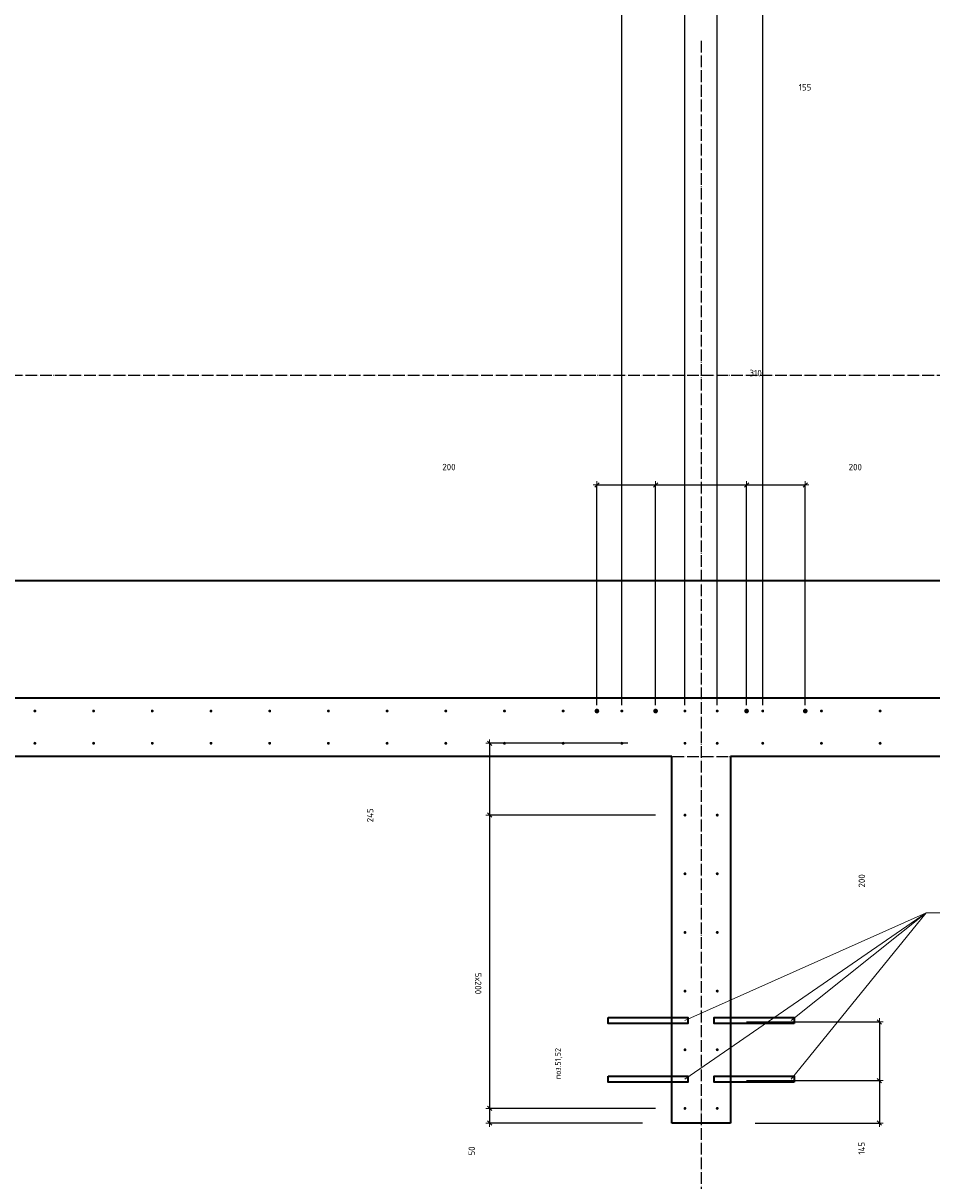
# Model space of a CAD drawing. Header units: millimetres. Extents: x 27309 to 183995, y -852 to 48500.
# Tile 54 of 93: x 144030 to 147126, y 42453 to 46400. Entities that reach past the tile are written whole.
import ezdxf

# ---------------------------------------------------------------- set-up
doc = ezdxf.new("R2010")
doc.units = ezdxf.units.MM
doc.header["$PDMODE"] = 65
doc.linetypes.add('______11', pattern=[50, 40, -5, 0, -5])
doc.linetypes.add('______5', pattern=[110, 80, -10, 10, -10])
for name, color, linetype, lineweight in [('Standard', 7, 'Continuous', 25), ('Арм.стержн. Выпуски', 180, 'Continuous', 35), ('Размерная линия_ общее', 7, 'Continuous', 13)]:
    doc.layers.add(name, color=color, linetype=linetype, lineweight=lineweight)
doc.layers.add('Осевая линия_ общее', color=7, linetype='______5', lineweight=13, true_color=0xa0a0a0)
doc.styles.add('ISOCPEUR', font='ISOCPEUR')
doc.dimstyles.new('DIMSTYLE_3', dxfattribs={"dimtxt": 22, "dimasz": 25, "dimexe": 0, "dimexo": 0, "dimgap": 11, "dimtad": 2, "dimdec": 0, "dimrnd": 5, "dimzin": 12, "dimdsep": 46, "dimtxsty": 'ISOCPEUR', "dimblk1": 'ALL_ML_STRICH', "dimblk2": 'ALL_ML_STRICH', "dimsah": 1, "dimcen": 0, "dimclrd": 7, "dimclre": 256, "dimclrt": 7, "dimadec": 0, "dimazin": 0, "dimtfac": 1, "dimtdec": 0, "dimtix": 1, "dimtmove": 2, "dimatfit": 3, "dimfxl": 0, "dimtzin": 0, "dimlwd": 0, "dimlwe": -3, "dimarcsym": 0})
doc.dimstyles.new('DIMSTYLE_7', dxfattribs={"dimtxt": 22, "dimasz": 25, "dimexe": 0, "dimexo": 0, "dimgap": 11, "dimtad": 0, "dimdec": 0, "dimrnd": 5, "dimzin": 12, "dimdsep": 46, "dimtxsty": 'ISOCPEUR', "dimblk1": 'ALL_ML_STRICH', "dimblk2": 'ALL_ML_STRICH', "dimsah": 1, "dimcen": 0, "dimclrd": 7, "dimclre": 256, "dimclrt": 7, "dimadec": 0, "dimazin": 0, "dimtfac": 1, "dimtdec": 0, "dimtix": 1, "dimtmove": 2, "dimatfit": 3, "dimfxl": 0, "dimtzin": 0, "dimlwd": 0, "dimlwe": -3, "dimarcsym": 0})

# ---------------------------------------------------------------- blocks, each defined once
blk = doc.blocks.new('ALL_ML_STRICH')
at = {"color": 0, "linetype": 'ByBlock', "lineweight": -2}
for p, q in [((-1, 0), (0.5, 0)), ((-0.3, -0.3), (0.3, 0.3)), ((0, -0.5), (0, 0.5))]:
    blk.add_line(p, q, dxfattribs=at)
blk = doc.blocks.new('*D44')
at = {"layer": 'DEFPOINTS', "color": 7, "linetype": 'Continuous', "lineweight": 13, "transparency": 33554687}
for p in [(145985, 44825.9), (145985, 44055), (146185, 44055)]:
    blk.add_point(p, dxfattribs=at)
at = {"layer": 'Размерная линия_ общее', "color": 253, "linetype": 'Continuous', "lineweight": -2, "true_color": 0xa0a0a0, "transparency": 33554687}
for p, q in [((145985, 44075), (145985, 44825.9)), ((146185, 44075), (146185, 44825.9))]:
    blk.add_line(p, q, dxfattribs=at)
at = {"layer": 'Размерная линия_ общее', "color": 7, "linetype": 'Continuous', "lineweight": -2, "transparency": 33554687}
blk.add_line((145985, 44825.9), (146185, 44825.9), dxfattribs=at)
at = {"layer": 'Размерная линия_ общее', "color": 7, "linetype": 'Continuous', "lineweight": 13, "transparency": 33554687, "xscale": 25, "yscale": 25, "zscale": 25, "rotation": 180}
blk.add_blockref('ALL_ML_STRICH', (145985, 44825.9), dxfattribs=at)
at = {"layer": 'Размерная линия_ общее', "color": 7, "linetype": 'Continuous', "lineweight": 13, "transparency": 33554687, "xscale": 25, "yscale": 25, "zscale": 25}
blk.add_blockref('ALL_ML_STRICH', (146185, 44825.9), dxfattribs=at)
at = {"layer": 'Размерная линия_ общее', "color": 7, "linetype": 'Continuous', "lineweight": 13, "transparency": 33554687, "insert": (145480.8, 44886.9), "char_height": 22, "width": 66, "attachment_point": 5, "style": 'ISOCPEUR'}
blk.add_mtext('\\A1;{200}', dxfattribs=at)
blk = doc.blocks.new('*D45')
at = {"layer": 'DEFPOINTS', "color": 7, "linetype": 'Continuous', "lineweight": 13, "transparency": 33554687}
for p in [(146185, 44825.9), (146185, 44055), (146495, 44055)]:
    blk.add_point(p, dxfattribs=at)
at = {"layer": 'Размерная линия_ общее', "color": 253, "linetype": 'Continuous', "lineweight": -2, "true_color": 0xa0a0a0, "transparency": 33554687}
for p, q in [((146185, 44075), (146185, 44825.9)), ((146495, 44075), (146495, 44825.9))]:
    blk.add_line(p, q, dxfattribs=at)
at = {"layer": 'Размерная линия_ общее', "color": 7, "linetype": 'Continuous', "lineweight": -2, "transparency": 33554687}
blk.add_line((146185, 44825.9), (146495, 44825.9), dxfattribs=at)
at = {"layer": 'Размерная линия_ общее', "color": 7, "linetype": 'Continuous', "lineweight": 13, "transparency": 33554687, "xscale": 25, "yscale": 25, "zscale": 25, "rotation": 180}
blk.add_blockref('ALL_ML_STRICH', (146185, 44825.9), dxfattribs=at)
at = {"layer": 'Размерная линия_ общее', "color": 7, "linetype": 'Continuous', "lineweight": 13, "transparency": 33554687, "xscale": 25, "yscale": 25, "zscale": 25}
blk.add_blockref('ALL_ML_STRICH', (146495, 44825.9), dxfattribs=at)
at = {"layer": 'Размерная линия_ общее', "color": 7, "linetype": 'Continuous', "lineweight": 13, "transparency": 33554687, "insert": (146525.9, 45207.3), "char_height": 22, "width": 66, "attachment_point": 5, "style": 'ISOCPEUR'}
blk.add_mtext('\\A1;{310}', dxfattribs=at)
blk = doc.blocks.new('*D46')
at = {"layer": 'DEFPOINTS', "color": 7, "linetype": 'Continuous', "lineweight": 13, "transparency": 33554687}
for p in [(146495, 44825.9), (146495, 44055), (146695, 44055)]:
    blk.add_point(p, dxfattribs=at)
at = {"layer": 'Размерная линия_ общее', "color": 253, "linetype": 'Continuous', "lineweight": -2, "true_color": 0xa0a0a0, "transparency": 33554687}
for p, q in [((146495, 44075), (146495, 44825.9)), ((146695, 44075), (146695, 44825.9))]:
    blk.add_line(p, q, dxfattribs=at)
at = {"layer": 'Размерная линия_ общее', "color": 7, "linetype": 'Continuous', "lineweight": -2, "transparency": 33554687}
blk.add_line((146495, 44825.9), (146695, 44825.9), dxfattribs=at)
at = {"layer": 'Размерная линия_ общее', "color": 7, "linetype": 'Continuous', "lineweight": 13, "transparency": 33554687, "xscale": 25, "yscale": 25, "zscale": 25, "rotation": 180}
blk.add_blockref('ALL_ML_STRICH', (146495, 44825.9), dxfattribs=at)
at = {"layer": 'Размерная линия_ общее', "color": 7, "linetype": 'Continuous', "lineweight": 13, "transparency": 33554687, "xscale": 25, "yscale": 25, "zscale": 25}
blk.add_blockref('ALL_ML_STRICH', (146695, 44825.9), dxfattribs=at)
at = {"layer": 'Размерная линия_ общее', "color": 7, "linetype": 'Continuous', "lineweight": 13, "transparency": 33554687, "insert": (146865.3, 44886.8), "char_height": 22, "width": 66, "attachment_point": 5, "style": 'ISOCPEUR'}
blk.add_mtext('\\A1;{200}', dxfattribs=at)
blk = doc.blocks.new('*D52')
at = {"layer": 'DEFPOINTS', "color": 7, "linetype": 'Continuous', "lineweight": 13, "transparency": 33554687}
for p in [(146395, 42995), (146947.7, 42995), (146395, 42795)]:
    blk.add_point(p, dxfattribs=at)
at = {"layer": 'Размерная линия_ общее', "color": 253, "linetype": 'Continuous', "lineweight": -2, "true_color": 0xa0a0a0, "transparency": 33554687}
for p, q in [((146495, 42995), (146947.7, 42995)), ((146495, 42795), (146947.7, 42795))]:
    blk.add_line(p, q, dxfattribs=at)
at = {"layer": 'Размерная линия_ общее', "color": 7, "linetype": 'Continuous', "lineweight": -2, "transparency": 33554687}
blk.add_line((146947.7, 42995), (146947.7, 42795), dxfattribs=at)
at = {"layer": 'Размерная линия_ общее', "color": 7, "linetype": 'Continuous', "lineweight": 13, "transparency": 33554687, "xscale": 25, "yscale": 25, "zscale": 25}
for p, rotation in [((146947.7, 42995), 90), ((146947.7, 42795), 270)]:
    blk.add_blockref('ALL_ML_STRICH', p, dxfattribs=dict(at, rotation=rotation))
at = {"layer": 'Размерная линия_ общее', "color": 7, "linetype": 'Continuous', "lineweight": 13, "transparency": 33554687, "insert": (146887.6, 43475.9), "char_height": 22, "width": 66, "attachment_point": 5, "rotation": 90, "style": 'ISOCPEUR'}
blk.add_mtext('\\A1;{200}', dxfattribs=at)
blk = doc.blocks.new('*D53')
at = {"layer": 'DEFPOINTS', "color": 7, "linetype": 'Continuous', "lineweight": 13, "transparency": 33554687}
for p in [(146395, 42795), (146947.7, 42795), (146424.7, 42650)]:
    blk.add_point(p, dxfattribs=at)
at = {"layer": 'Размерная линия_ общее', "color": 253, "linetype": 'Continuous', "lineweight": -2, "true_color": 0xa0a0a0, "transparency": 33554687}
for p, q in [((146495, 42795), (146947.7, 42795)), ((146524.7, 42650), (146947.7, 42650))]:
    blk.add_line(p, q, dxfattribs=at)
at = {"layer": 'Размерная линия_ общее', "color": 7, "linetype": 'Continuous', "lineweight": -2, "transparency": 33554687}
blk.add_line((146947.7, 42795), (146947.7, 42650), dxfattribs=at)
at = {"layer": 'Размерная линия_ общее', "color": 7, "linetype": 'Continuous', "lineweight": 13, "transparency": 33554687, "xscale": 25, "yscale": 25, "zscale": 25}
for p, rotation in [((146947.7, 42795), 90), ((146947.7, 42650), 270)]:
    blk.add_blockref('ALL_ML_STRICH', p, dxfattribs=dict(at, rotation=rotation))
at = {"layer": 'Размерная линия_ общее', "color": 7, "linetype": 'Continuous', "lineweight": 13, "transparency": 33554687, "insert": (146887, 42564), "char_height": 22, "width": 66, "attachment_point": 5, "rotation": 90, "style": 'ISOCPEUR'}
blk.add_mtext('\\A1;{145}', dxfattribs=at)
blk = doc.blocks.new('*D302')
at = {"layer": 'DEFPOINTS', "color": 7, "linetype": 'Continuous', "lineweight": 13, "transparency": 33554687}
for p in [(145619.3, 43945), (146190, 43945), (146285, 43700)]:
    blk.add_point(p, dxfattribs=at)
at = {"layer": 'Размерная линия_ общее', "color": 253, "linetype": 'Continuous', "lineweight": -2, "true_color": 0xa0a0a0, "transparency": 33554687}
for p, q in [((146090, 43945), (145619.3, 43945)), ((146185, 43700), (145619.3, 43700))]:
    blk.add_line(p, q, dxfattribs=at)
at = {"layer": 'Размерная линия_ общее', "color": 7, "linetype": 'Continuous', "lineweight": -2, "transparency": 33554687}
blk.add_line((145619.3, 43945), (145619.3, 43700), dxfattribs=at)
at = {"layer": 'Размерная линия_ общее', "color": 7, "linetype": 'Continuous', "lineweight": 13, "transparency": 33554687, "xscale": 25, "yscale": 25, "zscale": 25}
for p, rotation in [((145619.3, 43945), 90), ((145619.3, 43700), 270)]:
    blk.add_blockref('ALL_ML_STRICH', p, dxfattribs=dict(at, rotation=rotation))
at = {"layer": 'Размерная линия_ общее', "color": 7, "linetype": 'Continuous', "lineweight": 13, "transparency": 33554687, "insert": (145212.3, 43699.3), "char_height": 22, "width": 66, "attachment_point": 5, "rotation": 90, "style": 'ISOCPEUR'}
blk.add_mtext('\\A1;{245}', dxfattribs=at)
blk = doc.blocks.new('*D303')
at = {"layer": 'DEFPOINTS', "color": 7, "linetype": 'Continuous', "lineweight": 13, "transparency": 33554687}
for p in [(145619.3, 43700), (146285, 43700), (146285, 42700)]:
    blk.add_point(p, dxfattribs=at)
at = {"layer": 'Размерная линия_ общее', "color": 253, "linetype": 'Continuous', "lineweight": -2, "true_color": 0xa0a0a0, "transparency": 33554687}
for p, q in [((146185, 43700), (145619.3, 43700)), ((146185, 42700), (145619.3, 42700))]:
    blk.add_line(p, q, dxfattribs=at)
at = {"layer": 'Размерная линия_ общее', "color": 7, "linetype": 'Continuous', "lineweight": -2, "transparency": 33554687}
blk.add_line((145619.3, 43700), (145619.3, 42700), dxfattribs=at)
at = {"layer": 'Размерная линия_ общее', "color": 7, "linetype": 'Continuous', "lineweight": 13, "transparency": 33554687, "xscale": 25, "yscale": 25, "zscale": 25}
for p, rotation in [((145619.3, 43700), 90), ((145619.3, 42700), 270)]:
    blk.add_blockref('ALL_ML_STRICH', p, dxfattribs=dict(at, rotation=rotation))
at = {"layer": 'Размерная линия_ общее', "color": 7, "linetype": 'Continuous', "lineweight": 13, "transparency": 33554687, "insert": (145591.3, 43162.6), "char_height": 22, "width": 1.1, "attachment_point": 1, "rotation": 270, "line_spacing_factor": 0.60241, "style": 'ISOCPEUR'}
blk.add_mtext('5х200', dxfattribs=at)
blk = doc.blocks.new('*D304')
at = {"layer": 'DEFPOINTS', "color": 7, "linetype": 'Continuous', "lineweight": 13, "transparency": 33554687}
for p in [(145619.3, 42700), (146285, 42700), (146240, 42650)]:
    blk.add_point(p, dxfattribs=at)
at = {"layer": 'Размерная линия_ общее', "color": 253, "linetype": 'Continuous', "lineweight": -2, "true_color": 0xa0a0a0, "transparency": 33554687}
for p, q in [((146185, 42700), (145619.3, 42700)), ((146140, 42650), (145619.3, 42650))]:
    blk.add_line(p, q, dxfattribs=at)
at = {"layer": 'Размерная линия_ общее', "color": 7, "linetype": 'Continuous', "lineweight": -2, "transparency": 33554687}
blk.add_line((145619.3, 42700), (145619.3, 42650), dxfattribs=at)
at = {"layer": 'Размерная линия_ общее', "color": 7, "linetype": 'Continuous', "lineweight": 13, "transparency": 33554687, "xscale": 25, "yscale": 25, "zscale": 25}
for p, rotation in [((145619.3, 42700), 90), ((145619.3, 42650), 270)]:
    blk.add_blockref('ALL_ML_STRICH', p, dxfattribs=dict(at, rotation=rotation))
at = {"layer": 'Размерная линия_ общее', "color": 7, "linetype": 'Continuous', "lineweight": 13, "transparency": 33554687, "insert": (145558.6, 42554.9), "char_height": 22, "width": 44, "attachment_point": 5, "rotation": 90, "style": 'ISOCPEUR'}
blk.add_mtext('\\A1;{50}', dxfattribs=at)
blk = doc.blocks.new('*D332')
at = {"layer": 'DEFPOINTS', "color": 7, "linetype": 'Continuous', "lineweight": 13, "transparency": 33554687}
for p in [(142270, 46497.3), (142270, 44055), (146070, 44055)]:
    blk.add_point(p, dxfattribs=at)
at = {"layer": 'Размерная линия_ общее', "color": 253, "linetype": 'Continuous', "lineweight": -2, "true_color": 0xa0a0a0, "transparency": 33554687}
for p, q in [((142270, 44075), (142270, 46497.3)), ((146070, 44075), (146070, 46497.3))]:
    blk.add_line(p, q, dxfattribs=at)
at = {"layer": 'Размерная линия_ общее', "color": 7, "linetype": 'Continuous', "lineweight": -2, "transparency": 33554687}
blk.add_line((142270, 46497.3), (146070, 46497.3), dxfattribs=at)
at = {"layer": 'Размерная линия_ общее', "color": 7, "linetype": 'Continuous', "lineweight": 13, "transparency": 33554687, "xscale": 25, "yscale": 25, "zscale": 25, "rotation": 180}
blk.add_blockref('ALL_ML_STRICH', (142270, 46497.3), dxfattribs=at)
at = {"layer": 'Размерная линия_ общее', "color": 7, "linetype": 'Continuous', "lineweight": 13, "transparency": 33554687, "xscale": 25, "yscale": 25, "zscale": 25}
blk.add_blockref('ALL_ML_STRICH', (146070, 46497.3), dxfattribs=at)
at = {"layer": 'Размерная линия_ общее', "color": 7, "linetype": 'Continuous', "lineweight": 13, "transparency": 33554687, "insert": (144088.6, 46569.3), "char_height": 22, "width": 1.1, "attachment_point": 1, "line_spacing_factor": 0.60241, "style": 'ISOCPEUR'}
blk.add_mtext('19х200=3800', dxfattribs=at)
blk = doc.blocks.new('*D333')
at = {"layer": 'DEFPOINTS', "color": 7, "linetype": 'Continuous', "lineweight": 13, "transparency": 33554687}
for p in [(146070, 46497.3), (146070, 44055), (146285, 44055)]:
    blk.add_point(p, dxfattribs=at)
at = {"layer": 'Размерная линия_ общее', "color": 253, "linetype": 'Continuous', "lineweight": -2, "true_color": 0xa0a0a0, "transparency": 33554687}
for p, q in [((146070, 44075), (146070, 46497.3)), ((146285, 44075), (146285, 46497.3))]:
    blk.add_line(p, q, dxfattribs=at)
at = {"layer": 'Размерная линия_ общее', "color": 7, "linetype": 'Continuous', "lineweight": -2, "transparency": 33554687}
blk.add_line((146070, 46497.3), (146285, 46497.3), dxfattribs=at)
at = {"layer": 'Размерная линия_ общее', "color": 7, "linetype": 'Continuous', "lineweight": 13, "transparency": 33554687, "xscale": 25, "yscale": 25, "zscale": 25, "rotation": 180}
blk.add_blockref('ALL_ML_STRICH', (146070, 46497.3), dxfattribs=at)
at = {"layer": 'Размерная линия_ общее', "color": 7, "linetype": 'Continuous', "lineweight": 13, "transparency": 33554687, "xscale": 25, "yscale": 25, "zscale": 25}
blk.add_blockref('ALL_ML_STRICH', (146285, 46497.3), dxfattribs=at)
at = {"layer": 'Размерная линия_ общее', "color": 7, "linetype": 'Continuous', "lineweight": 13, "transparency": 33554687, "insert": (145697.4, 46960.1), "char_height": 22, "width": 66, "attachment_point": 5, "style": 'ISOCPEUR'}
blk.add_mtext('\\A1;{215}', dxfattribs=at)
blk = doc.blocks.new('*D334')
at = {"layer": 'DEFPOINTS', "color": 7, "linetype": 'Continuous', "lineweight": 13, "transparency": 33554687}
for p in [(146285, 46497.3), (146285, 44055), (146395, 44055)]:
    blk.add_point(p, dxfattribs=at)
at = {"layer": 'Размерная линия_ общее', "color": 253, "linetype": 'Continuous', "lineweight": -2, "true_color": 0xa0a0a0, "transparency": 33554687}
for p, q in [((146285, 44075), (146285, 46497.3)), ((146395, 44075), (146395, 46497.3))]:
    blk.add_line(p, q, dxfattribs=at)
at = {"layer": 'Размерная линия_ общее', "color": 7, "linetype": 'Continuous', "lineweight": -2, "transparency": 33554687}
blk.add_line((146285, 46497.3), (146395, 46497.3), dxfattribs=at)
at = {"layer": 'Размерная линия_ общее', "color": 7, "linetype": 'Continuous', "lineweight": 13, "transparency": 33554687, "xscale": 25, "yscale": 25, "zscale": 25, "rotation": 180}
blk.add_blockref('ALL_ML_STRICH', (146285, 46497.3), dxfattribs=at)
at = {"layer": 'Размерная линия_ общее', "color": 7, "linetype": 'Continuous', "lineweight": 13, "transparency": 33554687, "xscale": 25, "yscale": 25, "zscale": 25}
blk.add_blockref('ALL_ML_STRICH', (146395, 46497.3), dxfattribs=at)
at = {"layer": 'Размерная линия_ общее', "color": 7, "linetype": 'Continuous', "lineweight": 13, "transparency": 33554687, "insert": (146512.8, 46971.5), "char_height": 22, "width": 66, "attachment_point": 5, "style": 'ISOCPEUR'}
blk.add_mtext('\\A1;{110}', dxfattribs=at)
blk = doc.blocks.new('*D335')
at = {"layer": 'DEFPOINTS', "color": 7, "linetype": 'Continuous', "lineweight": 13, "transparency": 33554687}
for p in [(146395, 46497.3), (146395, 44055), (146550, 44055)]:
    blk.add_point(p, dxfattribs=at)
at = {"layer": 'Размерная линия_ общее', "color": 253, "linetype": 'Continuous', "lineweight": -2, "true_color": 0xa0a0a0, "transparency": 33554687}
for p, q in [((146395, 44075), (146395, 46497.3)), ((146550, 44075), (146550, 46497.3))]:
    blk.add_line(p, q, dxfattribs=at)
at = {"layer": 'Размерная линия_ общее', "color": 7, "linetype": 'Continuous', "lineweight": -2, "transparency": 33554687}
blk.add_line((146395, 46497.3), (146550, 46497.3), dxfattribs=at)
at = {"layer": 'Размерная линия_ общее', "color": 7, "linetype": 'Continuous', "lineweight": 13, "transparency": 33554687, "xscale": 25, "yscale": 25, "zscale": 25, "rotation": 180}
blk.add_blockref('ALL_ML_STRICH', (146395, 46497.3), dxfattribs=at)
at = {"layer": 'Размерная линия_ общее', "color": 7, "linetype": 'Continuous', "lineweight": 13, "transparency": 33554687, "xscale": 25, "yscale": 25, "zscale": 25}
blk.add_blockref('ALL_ML_STRICH', (146550, 46497.3), dxfattribs=at)
at = {"layer": 'Размерная линия_ общее', "color": 7, "linetype": 'Continuous', "lineweight": 13, "transparency": 33554687, "insert": (146694.1, 46181.8), "char_height": 22, "width": 66, "attachment_point": 5, "style": 'ISOCPEUR'}
blk.add_mtext('\\A1;{155}', dxfattribs=at)
blk = doc.blocks.new('*D336')
at = {"layer": 'DEFPOINTS', "color": 7, "linetype": 'Continuous', "lineweight": 13, "transparency": 33554687}
for p in [(146550, 46497.3), (150750, 46497.3), (146550, 44055)]:
    blk.add_point(p, dxfattribs=at)
at = {"layer": 'Размерная линия_ общее', "color": 253, "linetype": 'Continuous', "lineweight": -2, "true_color": 0xa0a0a0, "transparency": 33554687}
for p, q in [((146550, 44075), (146550, 46497.3)), ((150750, 46497.3), (150750, 46497.3))]:
    blk.add_line(p, q, dxfattribs=at)
at = {"layer": 'Размерная линия_ общее', "color": 7, "linetype": 'Continuous', "lineweight": -2, "transparency": 33554687}
blk.add_line((146550, 46497.3), (150750, 46497.3), dxfattribs=at)
at = {"layer": 'Размерная линия_ общее', "color": 7, "linetype": 'Continuous', "lineweight": 13, "transparency": 33554687, "xscale": 25, "yscale": 25, "zscale": 25, "rotation": 180}
blk.add_blockref('ALL_ML_STRICH', (146550, 46497.3), dxfattribs=at)
at = {"layer": 'Размерная линия_ общее', "color": 7, "linetype": 'Continuous', "lineweight": 13, "transparency": 33554687, "xscale": 25, "yscale": 25, "zscale": 25}
blk.add_blockref('ALL_ML_STRICH', (150750, 46497.3), dxfattribs=at)
at = {"layer": 'Размерная линия_ общее', "color": 7, "linetype": 'Continuous', "lineweight": 13, "transparency": 33554687, "insert": (148567.5, 46569.3), "char_height": 22, "width": 1.1, "attachment_point": 1, "line_spacing_factor": 0.60241, "style": 'ISOCPEUR'}
blk.add_mtext('21х200=4200', dxfattribs=at)

msp = doc.modelspace()

# ---------------------------------------------------------------- hatches: boundary and pattern name
at = {"layer": 'Арм.стержн. Выпуски', "linetype": 'Continuous', "lineweight": 35, "transparency": 33554687}
for color, points in [(4, [(144075, 44055), (144074.6, 44056.9), (144073.5, 44058.5), (144071.9, 44059.6), (144070, 44060), (144068.1, 44059.6), (144066.5, 44058.5), (144065.4, 44056.9), (144065, 44055), (144065.4, 44053.1), (144066.5, 44051.5), (144068.1, 44050.4), (144070, 44050), (144071.9, 44050.4), (144073.5, 44051.5), (144074.6, 44053.1)]), (4, [(144275, 44055), (144274.6, 44056.9), (144273.5, 44058.5), (144271.9, 44059.6), (144270, 44060), (144268.1, 44059.6), (144266.5, 44058.5), (144265.4, 44056.9), (144265, 44055), (144265.4, 44053.1), (144266.5, 44051.5), (144268.1, 44050.4), (144270, 44050), (144271.9, 44050.4), (144273.5, 44051.5), (144274.6, 44053.1)]), (4, [(144475, 44055), (144474.6, 44056.9), (144473.5, 44058.5), (144471.9, 44059.6), (144470, 44060), (144468.1, 44059.6), (144466.5, 44058.5), (144465.4, 44056.9), (144465, 44055), (144465.4, 44053.1), (144466.5, 44051.5), (144468.1, 44050.4), (144470, 44050), (144471.9, 44050.4), (144473.5, 44051.5), (144474.6, 44053.1)]), (4, [(144675, 44055), (144674.6, 44056.9), (144673.5, 44058.5), (144671.9, 44059.6), (144670, 44060), (144668.1, 44059.6), (144666.5, 44058.5), (144665.4, 44056.9), (144665, 44055), (144665.4, 44053.1), (144666.5, 44051.5), (144668.1, 44050.4), (144670, 44050), (144671.9, 44050.4), (144673.5, 44051.5), (144674.6, 44053.1)]), (4, [(144875, 44055), (144874.6, 44056.9), (144873.5, 44058.5), (144871.9, 44059.6), (144870, 44060), (144868.1, 44059.6), (144866.5, 44058.5), (144865.4, 44056.9), (144865, 44055), (144865.4, 44053.1), (144866.5, 44051.5), (144868.1, 44050.4), (144870, 44050), (144871.9, 44050.4), (144873.5, 44051.5), (144874.6, 44053.1)]), (4, [(145075, 44055), (145074.6, 44056.9), (145073.5, 44058.5), (145071.9, 44059.6), (145070, 44060), (145068.1, 44059.6), (145066.5, 44058.5), (145065.4, 44056.9), (145065, 44055), (145065.4, 44053.1), (145066.5, 44051.5), (145068.1, 44050.4), (145070, 44050), (145071.9, 44050.4), (145073.5, 44051.5), (145074.6, 44053.1)]), (4, [(145275, 44055), (145274.6, 44056.9), (145273.5, 44058.5), (145271.9, 44059.6), (145270, 44060), (145268.1, 44059.6), (145266.5, 44058.5), (145265.4, 44056.9), (145265, 44055), (145265.4, 44053.1), (145266.5, 44051.5), (145268.1, 44050.4), (145270, 44050), (145271.9, 44050.4), (145273.5, 44051.5), (145274.6, 44053.1)]), (4, [(145475, 44055), (145474.6, 44056.9), (145473.5, 44058.5), (145471.9, 44059.6), (145470, 44060), (145468.1, 44059.6), (145466.5, 44058.5), (145465.4, 44056.9), (145465, 44055), (145465.4, 44053.1), (145466.5, 44051.5), (145468.1, 44050.4), (145470, 44050), (145471.9, 44050.4), (145473.5, 44051.5), (145474.6, 44053.1)]), (4, [(145675, 44055), (145674.6, 44056.9), (145673.5, 44058.5), (145671.9, 44059.6), (145670, 44060), (145668.1, 44059.6), (145666.5, 44058.5), (145665.4, 44056.9), (145665, 44055), (145665.4, 44053.1), (145666.5, 44051.5), (145668.1, 44050.4), (145670, 44050), (145671.9, 44050.4), (145673.5, 44051.5), (145674.6, 44053.1)]), (4, [(145875, 44055), (145874.6, 44056.9), (145873.5, 44058.5), (145871.9, 44059.6), (145870, 44060), (145868.1, 44059.6), (145866.5, 44058.5), (145865.4, 44056.9), (145865, 44055), (145865.4, 44053.1), (145866.5, 44051.5), (145868.1, 44050.4), (145870, 44050), (145871.9, 44050.4), (145873.5, 44051.5), (145874.6, 44053.1)]), (7, [(145993, 44055), (145992.4, 44058.1), (145990.7, 44060.7), (145988.1, 44062.4), (145985, 44063), (145981.9, 44062.4), (145979.3, 44060.7), (145977.6, 44058.1), (145977, 44055), (145977.6, 44051.9), (145979.3, 44049.3), (145981.9, 44047.6), (145985, 44047), (145988.1, 44047.6), (145990.7, 44049.3), (145992.4, 44051.9)]), (4, [(146075, 44055), (146074.6, 44056.9), (146073.5, 44058.5), (146071.9, 44059.6), (146070, 44060), (146068.1, 44059.6), (146066.5, 44058.5), (146065.4, 44056.9), (146065, 44055), (146065.4, 44053.1), (146066.5, 44051.5), (146068.1, 44050.4), (146070, 44050), (146071.9, 44050.4), (146073.5, 44051.5), (146074.6, 44053.1)]), (7, [(146193, 44055), (146192.4, 44058.1), (146190.7, 44060.7), (146188.1, 44062.4), (146185, 44063), (146181.9, 44062.4), (146179.3, 44060.7), (146177.6, 44058.1), (146177, 44055), (146177.6, 44051.9), (146179.3, 44049.3), (146181.9, 44047.6), (146185, 44047), (146188.1, 44047.6), (146190.7, 44049.3), (146192.4, 44051.9)]), (4, [(146290, 44055), (146289.6, 44056.9), (146288.5, 44058.5), (146286.9, 44059.6), (146285, 44060), (146283.1, 44059.6), (146281.5, 44058.5), (146280.4, 44056.9), (146280, 44055), (146280.4, 44053.1), (146281.5, 44051.5), (146283.1, 44050.4), (146285, 44050), (146286.9, 44050.4), (146288.5, 44051.5), (146289.6, 44053.1)]), (4, [(146400, 44055), (146399.6, 44056.9), (146398.5, 44058.5), (146396.9, 44059.6), (146395, 44060), (146393.1, 44059.6), (146391.5, 44058.5), (146390.4, 44056.9), (146390, 44055), (146390.4, 44053.1), (146391.5, 44051.5), (146393.1, 44050.4), (146395, 44050), (146396.9, 44050.4), (146398.5, 44051.5), (146399.6, 44053.1)]), (7, [(146503, 44055), (146502.4, 44058.1), (146500.7, 44060.7), (146498.1, 44062.4), (146495, 44063), (146491.9, 44062.4), (146489.3, 44060.7), (146487.6, 44058.1), (146487, 44055), (146487.6, 44051.9), (146489.3, 44049.3), (146491.9, 44047.6), (146495, 44047), (146498.1, 44047.6), (146500.7, 44049.3), (146502.4, 44051.9)]), (4, [(146555, 44055), (146554.6, 44056.9), (146553.5, 44058.5), (146551.9, 44059.6), (146550, 44060), (146548.1, 44059.6), (146546.5, 44058.5), (146545.4, 44056.9), (146545, 44055), (146545.4, 44053.1), (146546.5, 44051.5), (146548.1, 44050.4), (146550, 44050), (146551.9, 44050.4), (146553.5, 44051.5), (146554.6, 44053.1)]), (7, [(146703, 44055), (146702.4, 44058.1), (146700.7, 44060.7), (146698.1, 44062.4), (146695, 44063), (146691.9, 44062.4), (146689.3, 44060.7), (146687.6, 44058.1), (146687, 44055), (146687.6, 44051.9), (146689.3, 44049.3), (146691.9, 44047.6), (146695, 44047), (146698.1, 44047.6), (146700.7, 44049.3), (146702.4, 44051.9)]), (4, [(146755, 44055), (146754.6, 44056.9), (146753.5, 44058.5), (146751.9, 44059.6), (146750, 44060), (146748.1, 44059.6), (146746.5, 44058.5), (146745.4, 44056.9), (146745, 44055), (146745.4, 44053.1), (146746.5, 44051.5), (146748.1, 44050.4), (146750, 44050), (146751.9, 44050.4), (146753.5, 44051.5), (146754.6, 44053.1)]), (4, [(146955, 44055), (146954.6, 44056.9), (146953.5, 44058.5), (146951.9, 44059.6), (146950, 44060), (146948.1, 44059.6), (146946.5, 44058.5), (146945.4, 44056.9), (146945, 44055), (146945.4, 44053.1), (146946.5, 44051.5), (146948.1, 44050.4), (146950, 44050), (146951.9, 44050.4), (146953.5, 44051.5), (146954.6, 44053.1)]), (4, [(144075, 43945), (144074.6, 43946.9), (144073.5, 43948.5), (144071.9, 43949.6), (144070, 43950), (144068.1, 43949.6), (144066.5, 43948.5), (144065.4, 43946.9), (144065, 43945), (144065.4, 43943.1), (144066.5, 43941.5), (144068.1, 43940.4), (144070, 43940), (144071.9, 43940.4), (144073.5, 43941.5), (144074.6, 43943.1)]), (4, [(144275, 43945), (144274.6, 43946.9), (144273.5, 43948.5), (144271.9, 43949.6), (144270, 43950), (144268.1, 43949.6), (144266.5, 43948.5), (144265.4, 43946.9), (144265, 43945), (144265.4, 43943.1), (144266.5, 43941.5), (144268.1, 43940.4), (144270, 43940), (144271.9, 43940.4), (144273.5, 43941.5), (144274.6, 43943.1)]), (4, [(144475, 43945), (144474.6, 43946.9), (144473.5, 43948.5), (144471.9, 43949.6), (144470, 43950), (144468.1, 43949.6), (144466.5, 43948.5), (144465.4, 43946.9), (144465, 43945), (144465.4, 43943.1), (144466.5, 43941.5), (144468.1, 43940.4), (144470, 43940), (144471.9, 43940.4), (144473.5, 43941.5), (144474.6, 43943.1)]), (4, [(144675, 43945), (144674.6, 43946.9), (144673.5, 43948.5), (144671.9, 43949.6), (144670, 43950), (144668.1, 43949.6), (144666.5, 43948.5), (144665.4, 43946.9), (144665, 43945), (144665.4, 43943.1), (144666.5, 43941.5), (144668.1, 43940.4), (144670, 43940), (144671.9, 43940.4), (144673.5, 43941.5), (144674.6, 43943.1)]), (4, [(144875, 43945), (144874.6, 43946.9), (144873.5, 43948.5), (144871.9, 43949.6), (144870, 43950), (144868.1, 43949.6), (144866.5, 43948.5), (144865.4, 43946.9), (144865, 43945), (144865.4, 43943.1), (144866.5, 43941.5), (144868.1, 43940.4), (144870, 43940), (144871.9, 43940.4), (144873.5, 43941.5), (144874.6, 43943.1)]), (4, [(145075, 43945), (145074.6, 43946.9), (145073.5, 43948.5), (145071.9, 43949.6), (145070, 43950), (145068.1, 43949.6), (145066.5, 43948.5), (145065.4, 43946.9), (145065, 43945), (145065.4, 43943.1), (145066.5, 43941.5), (145068.1, 43940.4), (145070, 43940), (145071.9, 43940.4), (145073.5, 43941.5), (145074.6, 43943.1)]), (4, [(145275, 43945), (145274.6, 43946.9), (145273.5, 43948.5), (145271.9, 43949.6), (145270, 43950), (145268.1, 43949.6), (145266.5, 43948.5), (145265.4, 43946.9), (145265, 43945), (145265.4, 43943.1), (145266.5, 43941.5), (145268.1, 43940.4), (145270, 43940), (145271.9, 43940.4), (145273.5, 43941.5), (145274.6, 43943.1)]), (4, [(145475, 43945), (145474.6, 43946.9), (145473.5, 43948.5), (145471.9, 43949.6), (145470, 43950), (145468.1, 43949.6), (145466.5, 43948.5), (145465.4, 43946.9), (145465, 43945), (145465.4, 43943.1), (145466.5, 43941.5), (145468.1, 43940.4), (145470, 43940), (145471.9, 43940.4), (145473.5, 43941.5), (145474.6, 43943.1)]), (4, [(145675, 43945), (145674.6, 43946.9), (145673.5, 43948.5), (145671.9, 43949.6), (145670, 43950), (145668.1, 43949.6), (145666.5, 43948.5), (145665.4, 43946.9), (145665, 43945), (145665.4, 43943.1), (145666.5, 43941.5), (145668.1, 43940.4), (145670, 43940), (145671.9, 43940.4), (145673.5, 43941.5), (145674.6, 43943.1)]), (4, [(145875, 43945), (145874.6, 43946.9), (145873.5, 43948.5), (145871.9, 43949.6), (145870, 43950), (145868.1, 43949.6), (145866.5, 43948.5), (145865.4, 43946.9), (145865, 43945), (145865.4, 43943.1), (145866.5, 43941.5), (145868.1, 43940.4), (145870, 43940), (145871.9, 43940.4), (145873.5, 43941.5), (145874.6, 43943.1)]), (4, [(146075, 43945), (146074.6, 43946.9), (146073.5, 43948.5), (146071.9, 43949.6), (146070, 43950), (146068.1, 43949.6), (146066.5, 43948.5), (146065.4, 43946.9), (146065, 43945), (146065.4, 43943.1), (146066.5, 43941.5), (146068.1, 43940.4), (146070, 43940), (146071.9, 43940.4), (146073.5, 43941.5), (146074.6, 43943.1)]), (4, [(146290, 43945), (146289.6, 43946.9), (146288.5, 43948.5), (146286.9, 43949.6), (146285, 43950), (146283.1, 43949.6), (146281.5, 43948.5), (146280.4, 43946.9), (146280, 43945), (146280.4, 43943.1), (146281.5, 43941.5), (146283.1, 43940.4), (146285, 43940), (146286.9, 43940.4), (146288.5, 43941.5), (146289.6, 43943.1)]), (4, [(146400, 43945), (146399.6, 43946.9), (146398.5, 43948.5), (146396.9, 43949.6), (146395, 43950), (146393.1, 43949.6), (146391.5, 43948.5), (146390.4, 43946.9), (146390, 43945), (146390.4, 43943.1), (146391.5, 43941.5), (146393.1, 43940.4), (146395, 43940), (146396.9, 43940.4), (146398.5, 43941.5), (146399.6, 43943.1)]), (4, [(146555, 43945), (146554.6, 43946.9), (146553.5, 43948.5), (146551.9, 43949.6), (146550, 43950), (146548.1, 43949.6), (146546.5, 43948.5), (146545.4, 43946.9), (146545, 43945), (146545.4, 43943.1), (146546.5, 43941.5), (146548.1, 43940.4), (146550, 43940), (146551.9, 43940.4), (146553.5, 43941.5), (146554.6, 43943.1)]), (4, [(146755, 43945), (146754.6, 43946.9), (146753.5, 43948.5), (146751.9, 43949.6), (146750, 43950), (146748.1, 43949.6), (146746.5, 43948.5), (146745.4, 43946.9), (146745, 43945), (146745.4, 43943.1), (146746.5, 43941.5), (146748.1, 43940.4), (146750, 43940), (146751.9, 43940.4), (146753.5, 43941.5), (146754.6, 43943.1)]), (4, [(146955, 43945), (146954.6, 43946.9), (146953.5, 43948.5), (146951.9, 43949.6), (146950, 43950), (146948.1, 43949.6), (146946.5, 43948.5), (146945.4, 43946.9), (146945, 43945), (146945.4, 43943.1), (146946.5, 43941.5), (146948.1, 43940.4), (146950, 43940), (146951.9, 43940.4), (146953.5, 43941.5), (146954.6, 43943.1)]), (4, [(146290, 43700), (146289.6, 43701.9), (146288.5, 43703.5), (146286.9, 43704.6), (146285, 43705), (146283.1, 43704.6), (146281.5, 43703.5), (146280.4, 43701.9), (146280, 43700), (146280.4, 43698.1), (146281.5, 43696.5), (146283.1, 43695.4), (146285, 43695), (146286.9, 43695.4), (146288.5, 43696.5), (146289.6, 43698.1)]), (4, [(146400, 43700), (146399.6, 43701.9), (146398.5, 43703.5), (146396.9, 43704.6), (146395, 43705), (146393.1, 43704.6), (146391.5, 43703.5), (146390.4, 43701.9), (146390, 43700), (146390.4, 43698.1), (146391.5, 43696.5), (146393.1, 43695.4), (146395, 43695), (146396.9, 43695.4), (146398.5, 43696.5), (146399.6, 43698.1)]), (4, [(146290, 43500), (146289.6, 43501.9), (146288.5, 43503.5), (146286.9, 43504.6), (146285, 43505), (146283.1, 43504.6), (146281.5, 43503.5), (146280.4, 43501.9), (146280, 43500), (146280.4, 43498.1), (146281.5, 43496.5), (146283.1, 43495.4), (146285, 43495), (146286.9, 43495.4), (146288.5, 43496.5), (146289.6, 43498.1)]), (4, [(146400, 43500), (146399.6, 43501.9), (146398.5, 43503.5), (146396.9, 43504.6), (146395, 43505), (146393.1, 43504.6), (146391.5, 43503.5), (146390.4, 43501.9), (146390, 43500), (146390.4, 43498.1), (146391.5, 43496.5), (146393.1, 43495.4), (146395, 43495), (146396.9, 43495.4), (146398.5, 43496.5), (146399.6, 43498.1)]), (4, [(146290, 43300), (146289.6, 43301.9), (146288.5, 43303.5), (146286.9, 43304.6), (146285, 43305), (146283.1, 43304.6), (146281.5, 43303.5), (146280.4, 43301.9), (146280, 43300), (146280.4, 43298.1), (146281.5, 43296.5), (146283.1, 43295.4), (146285, 43295), (146286.9, 43295.4), (146288.5, 43296.5), (146289.6, 43298.1)]), (4, [(146400, 43300), (146399.6, 43301.9), (146398.5, 43303.5), (146396.9, 43304.6), (146395, 43305), (146393.1, 43304.6), (146391.5, 43303.5), (146390.4, 43301.9), (146390, 43300), (146390.4, 43298.1), (146391.5, 43296.5), (146393.1, 43295.4), (146395, 43295), (146396.9, 43295.4), (146398.5, 43296.5), (146399.6, 43298.1)]), (4, [(146290, 43100), (146289.6, 43101.9), (146288.5, 43103.5), (146286.9, 43104.6), (146285, 43105), (146283.1, 43104.6), (146281.5, 43103.5), (146280.4, 43101.9), (146280, 43100), (146280.4, 43098.1), (146281.5, 43096.5), (146283.1, 43095.4), (146285, 43095), (146286.9, 43095.4), (146288.5, 43096.5), (146289.6, 43098.1)]), (4, [(146400, 43100), (146399.6, 43101.9), (146398.5, 43103.5), (146396.9, 43104.6), (146395, 43105), (146393.1, 43104.6), (146391.5, 43103.5), (146390.4, 43101.9), (146390, 43100), (146390.4, 43098.1), (146391.5, 43096.5), (146393.1, 43095.4), (146395, 43095), (146396.9, 43095.4), (146398.5, 43096.5), (146399.6, 43098.1)]), (4, [(146290, 42900), (146289.6, 42901.9), (146288.5, 42903.5), (146286.9, 42904.6), (146285, 42905), (146283.1, 42904.6), (146281.5, 42903.5), (146280.4, 42901.9), (146280, 42900), (146280.4, 42898.1), (146281.5, 42896.5), (146283.1, 42895.4), (146285, 42895), (146286.9, 42895.4), (146288.5, 42896.5), (146289.6, 42898.1)]), (4, [(146400, 42900), (146399.6, 42901.9), (146398.5, 42903.5), (146396.9, 42904.6), (146395, 42905), (146393.1, 42904.6), (146391.5, 42903.5), (146390.4, 42901.9), (146390, 42900), (146390.4, 42898.1), (146391.5, 42896.5), (146393.1, 42895.4), (146395, 42895), (146396.9, 42895.4), (146398.5, 42896.5), (146399.6, 42898.1)]), (4, [(146290, 42700), (146289.6, 42701.9), (146288.5, 42703.5), (146286.9, 42704.6), (146285, 42705), (146283.1, 42704.6), (146281.5, 42703.5), (146280.4, 42701.9), (146280, 42700), (146280.4, 42698.1), (146281.5, 42696.5), (146283.1, 42695.4), (146285, 42695), (146286.9, 42695.4), (146288.5, 42696.5), (146289.6, 42698.1)]), (4, [(146400, 42700), (146399.6, 42701.9), (146398.5, 42703.5), (146396.9, 42704.6), (146395, 42705), (146393.1, 42704.6), (146391.5, 42703.5), (146390.4, 42701.9), (146390, 42700), (146390.4, 42698.1), (146391.5, 42696.5), (146393.1, 42695.4), (146395, 42695), (146396.9, 42695.4), (146398.5, 42696.5), (146399.6, 42698.1)])]:
    msp.add_hatch(color=color, dxfattribs=at).paths.add_polyline_path(points)

# ---------------------------------------------------------------- linework, layer by layer
at = {"color": 7, "linetype": 'Continuous', "lineweight": 35, "transparency": 33554687}
for p, q in [((139850, 44100), (152830, 44100)), ((146240, 43900), (139650, 43900)), ((146240, 42650), (146240, 43900)), ((146440, 43900), (146440, 42650)), ((152850, 43900), (146440, 43900)), ((146440, 42650), (146240, 42650))]:
    msp.add_line(p, q, dxfattribs=at)
at = {"layer": 'Арм.стержн. Выпуски', "color": 7, "linetype": 'Continuous', "lineweight": 13, "transparency": 33554687}
for q in [(146285, 42800), (146285, 43000), (146647, 42800), (146647, 43000), (149047.4, 43366.9)]:
    msp.add_line((147107.4, 43366.9), q, dxfattribs=at)
at = {"layer": 'Арм.стержн. Выпуски', "color": 7, "linetype": 'Continuous', "lineweight": 35, "transparency": 33554687}
for points in [[(146023, 43010), (146295, 43010), (146295, 42990), (146023, 42990), (146023, 43010)], [(146657, 42990), (146385, 42990), (146385, 43010), (146657, 43010), (146657, 42990)], [(146023, 42810), (146295, 42810), (146295, 42790), (146023, 42790), (146023, 42810)], [(146657, 42790), (146385, 42790), (146385, 42810), (146657, 42810), (146657, 42790)]]:
    msp.add_lwpolyline(points, dxfattribs=at)
at = {"layer": 'Осевая линия_ общее', "color": 253, "linetype": '______11', "lineweight": -3, "true_color": 0xa0a0a0, "transparency": 33554687}
for p, q in [((146340, 46340), (146340, 27662.1)), ((125200, 45200), (169325.4, 45200)), ((125200, 43900), (169325.4, 43900))]:
    msp.add_line(p, q, dxfattribs=at)
at = {"layer": 'Размерная линия_ общее', "color": 7, "linetype": 'Continuous', "lineweight": 35, "transparency": 33554687}
msp.add_line((140250, 44500), (152430, 44500), dxfattribs=at)

# ---------------------------------------------------------------- texts
at = {"layer": 'Standard', "color": 7, "linetype": 'Continuous', "lineweight": 13, "transparency": 33554687, "insert": (145866.9, 42799.2), "char_height": 20, "width": 104.817, "attachment_point": 7, "rotation": 90, "style": 'ISOCPEUR'}
msp.add_mtext('\\A1;{\\fISOCPEUR|i0|b0;\\H20.000000;\\W0.909091;\\C7;поз.51,52}\\P', dxfattribs=at)

# ---------------------------------------------------------------- dimensions: what is measured, and where the dimension line sits
at = {"layer": 'Размерная линия_ общее', "color": 7, "linetype": 'Continuous', "lineweight": 13, "transparency": 33554687}
for base, p1, p2, dimstyle, picture, middle in [((146395, 46497.3), (146285, 44075), (146395, 44075), 'DIMSTYLE_3', '*D334', (146512.8, 46971.5)), ((146285, 46497.3), (146070, 44075), (146285, 44075), 'DIMSTYLE_3', '*D333', (145697.4, 46960.1)), ((146550, 46497.3), (146395, 44075), (146550, 44075), 'DIMSTYLE_7', '*D335', (146694.1, 46181.8)), ((146495, 44825.9), (146185, 44075), (146495, 44075), 'DIMSTYLE_3', '*D45', (146525.9, 45207.3)), ((146185, 44825.9), (145985, 44075), (146185, 44075), 'DIMSTYLE_3', '*D44', (145480.8, 44886.9)), ((146695, 44825.9), (146495, 44075), (146695, 44075), 'DIMSTYLE_3', '*D46', (146865.3, 44886.8))]:
    dim = msp.add_linear_dim(base=base, p1=p1, p2=p2, dimstyle=dimstyle, override={"dimpost": '<>', "dimclrd": 7, "dimclre": 253, "dimclrt": 7, "dimlwd": 0, "dimlwe": 65533}, dxfattribs=at)
    dim.commit()
    dim.dimension.update_dxf_attribs({"geometry": picture, "text_midpoint": middle, "dimtype": 160})
for base, p1, p2, text, picture, middle in [((146070, 46497.3), (142270, 44075), (146070, 44075), '19х200=3800', '*D332', (144170, 46508.3)), ((150750, 46497.3), (146550, 44075), (150750, 46497.3), '21х200=4200', '*D336', (148650, 46508.3))]:
    dim = msp.add_linear_dim(base=base, p1=p1, p2=p2, text=text, dimstyle='DIMSTYLE_3', override={"dimpost": '<>', "dimclrd": 7, "dimclre": 253, "dimclrt": 7, "dimlwd": 0, "dimlwe": 65533}, dxfattribs=at)
    dim.commit()
    dim.dimension.update_dxf_attribs({"geometry": picture, "text_midpoint": middle, "dimtype": 160})
for base, p1, p2, picture, middle in [((145619.3, 43700), (146090, 43945), (146185, 43700), '*D302', (145212.3, 43699.3)), ((146947.7, 42795), (146495, 42995), (146495, 42795), '*D52', (146887.6, 43475.9)), ((146947.7, 42650), (146495, 42795), (146524.7, 42650), '*D53', (146887, 42564)), ((145619.3, 42650), (146185, 42700), (146140, 42650), '*D304', (145558.6, 42554.9))]:
    dim = msp.add_linear_dim(base=base, p1=p1, p2=p2, angle=270, dimstyle='DIMSTYLE_3', override={"dimpost": '<>', "dimclrd": 7, "dimclre": 253, "dimclrt": 7, "dimlwd": 0, "dimlwe": 65533}, dxfattribs=at)
    dim.commit()
    dim.dimension.update_dxf_attribs({"geometry": picture, "text_midpoint": middle, "dimtype": 160})
dim = msp.add_linear_dim(base=(145619.3, 42700), p1=(146185, 43700), p2=(146185, 42700), angle=270, text='5х200', dimstyle='DIMSTYLE_3', override={"dimpost": '<>', "dimclrd": 7, "dimclre": 253, "dimclrt": 7, "dimlwd": 0, "dimlwe": 65533}, dxfattribs=at)
dim.commit()
dim.dimension.update_dxf_attribs({"geometry": '*D303', "text_midpoint": (145608.3, 43200), "dimtype": 160})

doc.saveas('drawing.dxf')
